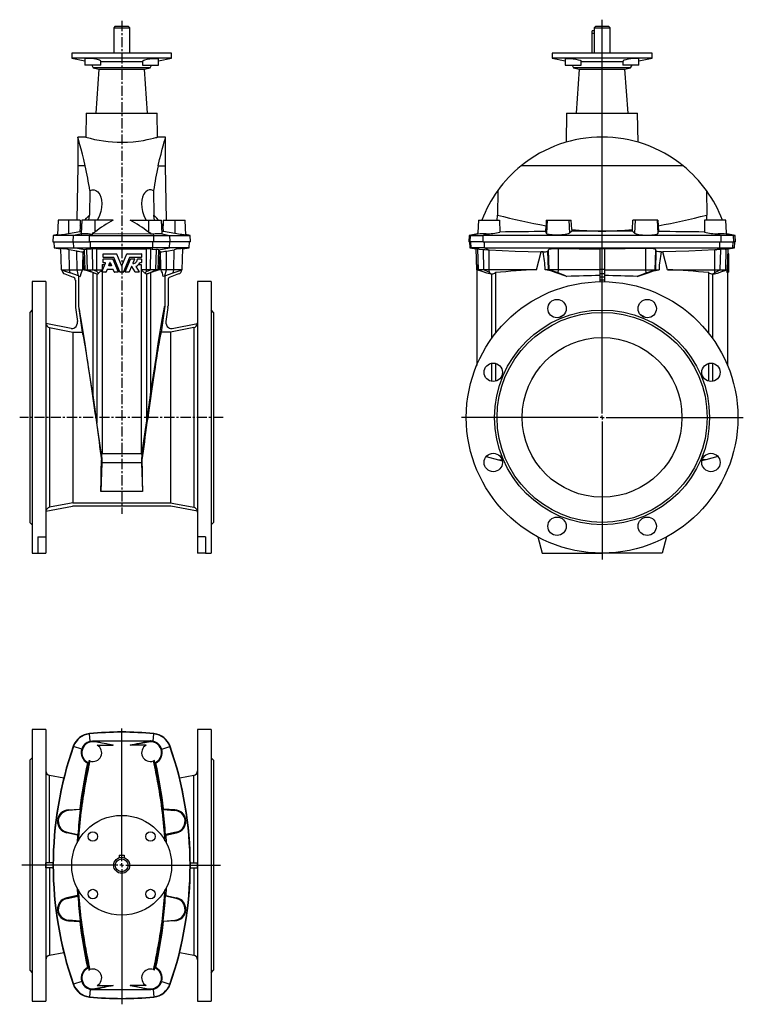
# Model space of a CAD drawing. Extents: x -4.9 to 30.8, y -10.5 to 38.1.
import ezdxf

# ---------------------------------------------------------------- set-up
doc = ezdxf.new("R2010")
doc.units = 0
doc.linetypes.add('CENTERX2', pattern=[0.8, 0.5, -0.1, 0.1, -0.1])
doc.layers.get('0').update_dxf_attribs({"linetype": 'CONTINUOUS'})
doc.layers.add('FORMAT', color=7, linetype='CONTINUOUS')

# ---------------------------------------------------------------- blocks, each defined once
blk = doc.blocks.new('SW_CENTERMARKSYMBOL_0')
at = {"layer": 'FORMAT', "color": 0}
for p, q in [((0, 0.197), (0, 19.609)), ((-0.197, 0), (-6.937, 0)), ((0, 0), (-0.098, 0)), ((0, 0), (0, 0.098)), ((0, 0), (0, -0.098)), ((0, 0), (0.098, 0)), ((0.197, 0), (6.958, 0)), ((0, -0.197), (0, -7))]:
    blk.add_line(p, q, dxfattribs=at)
blk = doc.blocks.new('SW_CENTERMARKSYMBOL_1')
at = {"layer": 'FORMAT', "color": 0}
for p, q in [((0, 0.197), (0, 6.749)), ((-0.197, 0), (-4.914, 0)), ((0, 0), (-0.098, 0)), ((0, 0), (0, 0.098)), ((0, 0), (0, -0.098)), ((0, 0), (0.098, 0)), ((0.197, 0), (4.863, 0)), ((0, -0.197), (0, -6.853))]:
    blk.add_line(p, q, dxfattribs=at)

msp = doc.modelspace()

# ---------------------------------------------------------------- linework, layer by layer
at = {"color": 7, "linetype": 'CONTINUOUS'}
for p, q in [((-0.185, 37.772), (-0.264, 37.693)), ((-0.264, 37.693), (-0.264, 36.433)), ((-0.264, 37.693), (0.524, 37.693)), ((-0.185, 37.772), (0.445, 37.772)), ((0.524, 37.693), (0.445, 37.772)), ((0.524, 36.433), (0.524, 37.693)), ((23.421, 37.536), (23.313, 37.536)), ((23.313, 37.417), (23.313, 37.536)), ((23.313, 36.433), (23.313, 37.417)), ((23.49, 37.772), (23.411, 37.693)), ((23.411, 37.693), (23.411, 37.574)), ((23.411, 37.693), (24.199, 37.693)), ((23.429, 37.417), (23.429, 37.457)), ((23.429, 36.433), (23.429, 37.417)), ((23.49, 37.772), (24.12, 37.772)), ((24.199, 37.693), (24.12, 37.772)), ((24.199, 36.433), (24.199, 37.693)), ((-2.331, 36.433), (-2.331, 36.197)), ((2.591, 36.433), (-2.331, 36.433)), ((2.591, 36.197), (2.591, 36.433)), ((21.344, 36.433), (21.344, 36.197)), ((23.805, 36.433), (21.344, 36.433)), ((26.265, 36.433), (23.805, 36.433)), ((26.265, 36.197), (26.265, 36.433)), ((-2.331, 36.197), (-1.683, 36.059)), ((2.591, 36.197), (-2.331, 36.197)), ((-1.683, 36.163), (-1.683, 35.843)), ((-0.896, 35.843), (-0.896, 36.047)), ((1.156, 36.008), (-0.896, 36.008)), ((1.156, 36.047), (1.156, 35.843)), ((1.944, 36.059), (2.591, 36.197)), ((1.944, 35.843), (1.944, 36.163)), ((21.344, 36.197), (21.991, 36.059)), ((23.805, 36.197), (21.344, 36.197)), ((21.991, 36.163), (21.991, 35.843)), ((22.779, 35.843), (22.779, 36.047)), ((23.805, 36.008), (22.779, 36.008)), ((26.265, 36.197), (23.805, 36.197)), ((24.831, 36.008), (23.805, 36.008)), ((24.831, 36.047), (24.831, 35.843)), ((25.618, 36.059), (26.265, 36.197)), ((25.618, 35.843), (25.618, 36.163)), ((-0.896, 35.843), (-1.683, 35.843)), ((-1.346, 35.843), (-1.273, 35.717)), ((-1.273, 35.717), (-0.997, 35.658)), ((1.533, 35.717), (-1.273, 35.717)), ((-0.997, 35.658), (-1.149, 33.48)), ((-0.997, 35.658), (1.257, 35.658)), ((1.156, 35.843), (1.944, 35.843)), ((1.257, 35.658), (1.533, 35.717)), ((1.41, 33.48), (1.257, 35.658)), ((1.533, 35.717), (1.606, 35.843)), ((21.991, 35.843), (22.385, 35.843)), ((22.329, 35.843), (22.401, 35.717)), ((22.385, 35.843), (22.779, 35.843)), ((22.401, 35.717), (22.678, 35.658)), ((23.805, 35.717), (22.401, 35.717)), ((22.678, 35.658), (22.525, 33.48)), ((22.678, 35.658), (24.932, 35.658)), ((25.208, 35.717), (23.805, 35.717)), ((25.225, 35.843), (24.831, 35.843)), ((24.932, 35.658), (25.208, 35.717)), ((25.084, 33.48), (24.932, 35.658)), ((25.208, 35.717), (25.281, 35.843)), ((25.618, 35.843), (25.225, 35.843)), ((-1.618, 33.48), (-1.638, 32.299)), ((-1.618, 33.48), (1.878, 33.48)), ((1.899, 32.299), (1.878, 33.48)), ((22.057, 33.48), (22.032, 32.048)), ((22.057, 33.48), (25.553, 33.48)), ((25.578, 32.046), (25.553, 33.48)), ((-1.635, 32.299), (-2.036, 32.299)), ((-2.036, 32.299), (-2.036, 30.882)), ((2.296, 32.299), (1.898, 32.299)), ((2.296, 30.882), (2.296, 32.299)), ((-2.036, 30.882), (-2.083, 28.205)), ((-1.664, 30.882), (-2.036, 30.882)), ((1.925, 30.882), (2.296, 30.882)), ((2.343, 28.205), (2.296, 30.882)), ((27.8, 30.882), (19.81, 30.882)), ((-1.438, 29.663), (-1.458, 28.453)), ((1.698, 29.663), (1.718, 28.453)), ((18.66, 29.663), (18.652, 28.453)), ((28.95, 29.663), (28.958, 28.453)), ((-2.993, 28.205), (-3.031, 27.47)), ((-2.487, 28.205), (-2.993, 28.205)), ((-1.908, 28.205), (-2.487, 28.205)), ((-1.908, 28.205), (-1.911, 27.933)), ((-1.831, 28.205), (-1.866, 27.538)), ((-1.193, 28.205), (-1.831, 28.205)), ((-0.291, 28.205), (-1.193, 28.205)), ((0.551, 28.205), (1.453, 28.205)), ((1.453, 28.205), (2.092, 28.205)), ((2.127, 27.538), (2.092, 28.205)), ((2.168, 28.205), (2.171, 27.933)), ((2.168, 28.205), (2.747, 28.205)), ((2.747, 28.205), (3.253, 28.205)), ((3.291, 27.47), (3.253, 28.205)), ((17.71, 28.205), (17.677, 27.582)), ((17.71, 28.205), (18.752, 28.205)), ((18.752, 28.205), (18.762, 27.617)), ((21.056, 28.205), (21.042, 27.933)), ((21.056, 28.205), (21.097, 28.205)), ((21.097, 28.205), (22.172, 28.205)), ((22.172, 28.205), (22.285, 28.205)), ((22.307, 27.751), (22.285, 28.205)), ((25.303, 27.751), (25.325, 28.205)), ((25.438, 28.205), (25.325, 28.205)), ((26.513, 28.205), (25.438, 28.205)), ((26.553, 28.205), (26.513, 28.205)), ((26.553, 28.205), (26.568, 27.933)), ((28.857, 28.205), (28.848, 27.617)), ((29.9, 28.205), (28.857, 28.205)), ((29.933, 27.582), (29.9, 28.205)), ((-1.911, 27.933), (-1.841, 28.023)), ((2.171, 27.933), (2.101, 28.023)), ((21.029, 27.646), (21.042, 27.933)), ((22.307, 27.751), (22.311, 27.655)), ((25.299, 27.655), (25.303, 27.751)), ((26.568, 27.933), (26.581, 27.646)), ((-3.239, 27.457), (-3.256, 27.142)), ((-3.03, 27.494), (-3.239, 27.457)), ((-2.243, 27.457), (-3.239, 27.457)), ((-2.489, 27.55), (-1.932, 27.646)), ((-1.46, 27.457), (-2.243, 27.457)), ((-1.932, 27.646), (-1.861, 27.641)), ((-1.46, 27.457), (1.721, 27.457)), ((-1.424, 27.521), (-1.301, 27.52)), ((-1.301, 27.52), (-1.297, 27.581)), ((-1.301, 27.52), (-1.297, 27.518)), ((-1.297, 27.581), (-1.297, 27.518)), ((1.558, 27.581), (1.558, 27.518)), ((1.561, 27.52), (1.558, 27.581)), ((1.561, 27.52), (1.558, 27.518)), ((1.684, 27.521), (1.561, 27.52)), ((1.721, 27.457), (2.503, 27.457)), ((2.192, 27.646), (2.121, 27.641)), ((2.749, 27.55), (2.192, 27.646)), ((2.503, 27.457), (3.499, 27.457)), ((3.499, 27.457), (3.29, 27.494)), ((3.516, 27.142), (3.499, 27.457)), ((17.247, 27.457), (17.23, 27.142)), ((17.663, 27.53), (17.247, 27.457)), ((17.247, 27.457), (17.327, 27.457)), ((17.327, 27.457), (17.944, 27.457)), ((17.674, 27.52), (17.661, 27.518)), ((17.674, 27.52), (17.677, 27.581)), ((17.69, 27.521), (17.674, 27.52)), ((29.666, 27.457), (17.944, 27.457)), ((21.062, 27.55), (21.029, 27.646)), ((22.311, 27.655), (22.205, 27.562)), ((25.299, 27.655), (25.405, 27.562)), ((26.547, 27.55), (26.581, 27.646)), ((30.283, 27.457), (29.666, 27.457)), ((29.92, 27.521), (29.936, 27.52)), ((29.936, 27.52), (29.933, 27.581)), ((29.936, 27.52), (29.949, 27.518)), ((30.363, 27.457), (29.947, 27.53)), ((30.283, 27.457), (30.363, 27.457)), ((30.38, 27.142), (30.363, 27.457)), ((-3.256, 27.142), (-2.259, 27.142)), ((-3.217, 27.142), (-3.202, 26.844)), ((-3.202, 26.844), (-2.889, 26.789)), ((-3.202, 26.844), (-2.225, 26.844)), ((-2.89, 26.812), (-2.853, 25.764)), ((-2.073, 26.683), (-2.451, 26.747)), ((-2.259, 27.142), (-1.462, 27.142)), ((-2.225, 26.844), (-1.405, 26.844)), ((-1.701, 26.746), (-1.706, 26.744)), ((-1.367, 26.777), (-1.584, 26.754)), ((1.722, 27.142), (-1.462, 27.142)), ((1.665, 26.844), (-1.405, 26.844)), ((-1.314, 26.785), (-1.367, 26.777)), ((1.574, 26.785), (1.628, 26.777)), ((1.628, 26.777), (1.844, 26.754)), ((2.486, 26.844), (1.665, 26.844)), ((2.519, 27.142), (1.722, 27.142)), ((1.962, 26.746), (1.966, 26.744)), ((2.334, 26.683), (2.711, 26.747)), ((3.462, 26.844), (2.486, 26.844)), ((3.516, 27.142), (2.519, 27.142)), ((3.114, 25.764), (3.15, 26.812)), ((3.149, 26.789), (3.462, 26.844)), ((3.462, 26.844), (3.478, 27.142)), ((17.311, 27.142), (17.23, 27.142)), ((17.269, 27.142), (17.285, 26.844)), ((17.285, 26.844), (17.596, 26.789)), ((17.285, 26.844), (17.36, 26.844)), ((17.938, 27.142), (17.311, 27.142)), ((18.007, 26.844), (17.36, 26.844)), ((17.632, 25.764), (17.596, 26.798)), ((17.685, 26.785), (17.739, 26.777)), ((17.739, 26.777), (17.957, 26.754)), ((17.938, 27.142), (29.671, 27.142)), ((18.007, 26.844), (29.603, 26.844)), ((18.188, 26.746), (18.243, 26.744)), ((21.132, 26.683), (21.163, 26.747)), ((21.653, 26.812), (23.687, 26.779)), ((23.687, 26.784), (23.687, 25.765)), ((25.957, 26.812), (23.923, 26.779)), ((23.923, 26.784), (23.923, 25.765)), ((26.477, 26.683), (26.447, 26.747)), ((29.421, 26.746), (29.367, 26.744)), ((29.603, 26.844), (30.25, 26.844)), ((29.87, 26.777), (29.653, 26.754)), ((29.671, 27.142), (30.299, 27.142)), ((29.924, 26.785), (29.87, 26.777)), ((29.977, 25.764), (30.013, 26.798)), ((30.013, 26.789), (30.325, 26.844)), ((30.325, 26.844), (30.25, 26.844)), ((30.38, 27.142), (30.299, 27.142)), ((30.325, 26.844), (30.34, 27.142)), ((-1.782, 26.639), (-1.77, 26.64)), ((-1.733, 25.764), (-1.77, 26.64)), ((-0.789, 26.373), (-0.789, 26.543)), ((-0.789, 26.115), (-0.789, 26.285)), ((-0.78, 26.553), (-0.134, 26.553)), ((-0.26, 26.364), (-0.78, 26.364)), ((-0.78, 26.294), (-0.307, 26.294)), ((-0.298, 26.288), (-0.038, 25.659)), ((0.041, 25.652), (-0.252, 26.358)), ((-0.125, 26.547), (0.121, 25.951)), ((0.139, 25.951), (0.386, 26.547)), ((0.512, 26.358), (0.219, 25.652)), ((0.298, 25.659), (0.559, 26.288)), ((0.394, 26.553), (1.091, 26.553)), ((1.091, 26.364), (0.521, 26.364)), ((0.567, 26.294), (0.751, 26.294)), ((0.76, 26.281), (0.678, 26.082)), ((0.911, 26.294), (1.091, 26.294)), ((1.101, 26.543), (1.101, 26.373)), ((1.101, 26.285), (1.101, 26.115)), ((1.993, 25.764), (2.03, 26.64)), ((2.043, 26.639), (2.03, 26.64)), ((20.577, 25.764), (20.809, 26.64)), ((20.893, 26.639), (20.809, 26.64)), ((26.716, 26.639), (26.8, 26.64)), ((27.033, 25.764), (26.8, 26.64)), ((30.045, 26.294), (29.996, 26.294)), ((30.045, 26.364), (29.998, 26.364)), ((30.045, 26.553), (30.005, 26.553)), ((30.045, 26.543), (30.045, 26.553)), ((30.045, 26.373), (30.045, 26.543)), ((30.045, 26.364), (30.045, 26.373)), ((30.045, 26.358), (30.045, 26.364)), ((30.045, 26.294), (30.045, 26.358)), ((30.045, 26.285), (30.045, 26.294)), ((30.045, 26.115), (30.045, 26.285)), ((-2.853, 25.764), (-2.409, 25.602)), ((-2.853, 25.764), (-2.448, 25.764)), ((-2.448, 25.764), (-2.071, 25.764)), ((-2.071, 25.764), (-1.798, 25.764)), ((-1.733, 25.764), (-1.672, 25.764)), ((-1.672, 25.764), (-1.559, 25.764)), ((-1.559, 25.764), (-1.289, 25.764)), ((-1.289, 25.764), (-1.1, 25.764)), ((-1.1, 25.764), (-0.828, 25.764)), ((-1.007, 25.585), (-0.828, 25.764)), ((-0.84, 25.659), (-0.66, 26.092)), ((-0.825, 26.014), (-0.828, 25.764)), ((-0.825, 26.014), (-0.692, 26.014)), ((-0.825, 26.014), (-0.825, 25.695)), ((-0.669, 26.105), (-0.78, 26.105)), ((-0.588, 25.772), (-0.638, 25.652)), ((-0.298, 25.778), (-0.579, 25.778)), ((-0.508, 25.966), (-0.447, 26.112)), ((-0.378, 25.953), (-0.499, 25.953)), ((-0.488, 26.014), (-0.389, 26.014)), ((-0.43, 26.112), (-0.369, 25.966)), ((-0.239, 25.652), (-0.289, 25.772)), ((-0.185, 26.014), (-0.109, 26.014)), ((0.095, 26.014), (0.165, 26.014)), ((0.37, 26.014), (0.445, 26.014)), ((0.608, 25.914), (0.499, 25.652)), ((0.794, 25.65), (0.625, 25.916)), ((0.833, 25.913), (0.994, 25.66)), ((0.966, 26.014), (1.085, 26.014)), ((1.091, 26.105), (1.037, 26.105)), ((1.085, 26.014), (1.088, 25.764)), ((1.085, 26.014), (1.085, 16.678)), ((1.36, 25.764), (1.088, 25.764)), ((1.267, 25.585), (1.088, 25.764)), ((1.549, 25.764), (1.36, 25.764)), ((1.82, 25.764), (1.549, 25.764)), ((1.932, 25.764), (1.82, 25.764)), ((1.993, 25.764), (1.932, 25.764)), ((2.331, 25.764), (2.058, 25.764)), ((2.708, 25.764), (2.331, 25.764)), ((2.669, 25.602), (3.114, 25.764)), ((3.114, 25.764), (2.708, 25.764)), ((17.624, 26.014), (17.624, 21.047)), ((17.711, 25.764), (17.632, 25.764)), ((17.899, 25.667), (17.632, 25.764)), ((17.981, 25.764), (17.711, 25.764)), ((18.244, 25.764), (17.981, 25.764)), ((20.577, 25.764), (18.244, 25.764)), ((21.164, 25.764), (21, 25.764)), ((21.197, 25.764), (21.164, 25.764)), ((21.652, 25.764), (21.197, 25.764)), ((23.687, 25.764), (21.652, 25.764)), ((23.687, 25.765), (23.687, 25.551)), ((23.923, 25.765), (23.923, 25.551)), ((23.923, 25.764), (25.958, 25.764)), ((25.958, 25.764), (26.412, 25.764)), ((26.412, 25.764), (26.446, 25.764)), ((26.446, 25.764), (26.609, 25.764)), ((27.033, 25.764), (29.366, 25.764)), ((29.366, 25.764), (29.628, 25.764)), ((29.628, 25.764), (29.899, 25.764)), ((29.71, 25.667), (29.977, 25.764)), ((29.899, 25.764), (29.977, 25.764)), ((29.986, 26.014), (29.986, 25.695)), ((30.045, 26.105), (29.989, 26.105)), ((30.045, 26.105), (30.045, 26.115)), ((30.045, 26.092), (30.045, 26.105)), ((30.045, 25.659), (30.045, 26.092)), ((-2.671, 25.551), (-2.257, 25.401)), ((-1.997, 25.456), (-2.409, 25.602)), ((-2.153, 25.253), (-2.153, 23.975)), ((-1.997, 25.456), (-1.921, 25.429)), ((-1.996, 25.455), (-1.996, 23.96)), ((-1.293, 25.623), (-1.293, 19.603)), ((-1.085, 25.55), (-1.287, 25.624)), ((-1.007, 25.585), (-1.1, 25.667)), ((-1.093, 25.552), (-1.085, 25.55)), ((-1.085, 25.55), (-1.007, 25.585)), ((-0.647, 25.646), (-0.831, 25.646)), ((-0.825, 25.646), (-0.825, 16.678)), ((-0.046, 25.646), (-0.23, 25.646)), ((0.211, 25.646), (0.05, 25.646)), ((0.491, 25.646), (0.307, 25.646)), ((0.986, 25.646), (0.802, 25.646)), ((1.267, 25.585), (1.36, 25.667)), ((1.346, 25.55), (1.267, 25.585)), ((1.346, 25.55), (1.547, 25.624)), ((1.353, 25.552), (1.346, 25.55)), ((1.553, 25.623), (1.553, 19.603)), ((2.257, 25.456), (2.181, 25.429)), ((2.256, 25.455), (2.256, 23.96)), ((2.257, 25.456), (2.669, 25.602)), ((2.414, 25.253), (2.414, 23.975)), ((2.931, 25.551), (2.517, 25.401)), ((18.124, 25.585), (17.899, 25.667)), ((18.34, 25.55), (18.124, 25.585)), ((18.34, 25.55), (18.254, 25.624)), ((18.361, 25.552), (18.34, 25.55)), ((18.553, 25.623), (18.553, 22.63)), ((22.007, 25.456), (21.639, 25.602)), ((22.007, 25.456), (22.073, 25.429)), ((23.687, 25.551), (23.687, 25.401)), ((23.687, 25.401), (23.687, 25.253)), ((23.687, 25.253), (23.687, 25.172)), ((23.923, 25.551), (23.923, 25.401)), ((23.923, 25.401), (23.923, 25.253)), ((23.923, 25.253), (23.923, 25.172)), ((25.602, 25.456), (25.536, 25.429)), ((25.602, 25.456), (25.97, 25.602)), ((29.056, 25.623), (29.056, 22.63)), ((29.248, 25.552), (29.269, 25.55)), ((29.269, 25.55), (29.356, 25.624)), ((29.269, 25.55), (29.485, 25.585)), ((29.485, 25.585), (29.71, 25.667)), ((29.945, 25.659), (29.986, 25.695)), ((30.045, 25.646), (29.969, 25.646)), ((29.986, 25.646), (29.986, 21.047)), ((30.045, 25.646), (30.045, 25.659)), ((-3.61, 25.173), (-4.279, 25.173)), ((-4.279, 25.173), (-4.279, 11.788)), ((-3.61, 25.173), (-3.61, 12.584)), ((4.54, 25.173), (3.87, 25.173)), ((3.87, 25.173), (3.87, 12.584)), ((4.54, 25.173), (4.54, 11.788)), ((-2.148, 23.898), (-2.051, 23.209)), ((-1.996, 23.96), (-1.817, 22.691)), ((2.256, 23.96), (2.078, 22.691)), ((2.408, 23.898), (2.311, 23.209)), ((-4.279, 23.776), (-4.397, 23.658)), ((-4.397, 23.658), (-4.397, 13.303)), ((4.658, 23.658), (4.54, 23.776)), ((4.658, 23.658), (4.658, 13.303)), ((21.672, 23.402), (21.929, 23.554)), ((25.938, 23.402), (25.681, 23.554)), ((-2.363, 22.869), (-3.608, 23.111)), ((-3.419, 22.912), (-2.283, 22.691)), ((3.679, 22.912), (2.543, 22.691)), ((2.623, 22.869), (3.868, 23.111)), ((-2.283, 22.691), (-2.283, 14.269)), ((-2.283, 22.691), (-1.817, 22.691)), ((2.543, 22.691), (2.078, 22.691)), ((2.543, 22.691), (2.543, 14.269)), ((18.553, 21.141), (18.553, 20.264)), ((29.056, 21.141), (29.056, 20.264)), ((-0.863, 16.649), (-1.093, 18.206)), ((1.123, 16.649), (1.353, 18.206)), ((-0.863, 16.649), (-0.825, 16.678)), ((-0.863, 16.649), (-0.844, 16.39)), ((1.085, 16.678), (-0.825, 16.678)), ((1.123, 16.649), (1.085, 16.678)), ((1.123, 16.649), (1.104, 16.39)), ((18.095, 16.551), (18.697, 16.39)), ((29.515, 16.551), (28.912, 16.39)), ((-0.854, 16.238), (-0.896, 14.832)), ((-0.844, 16.39), (-0.869, 16.388)), ((-0.844, 16.39), (-0.854, 16.238)), ((1.114, 16.238), (-0.854, 16.238)), ((1.104, 16.39), (1.114, 16.238)), ((1.104, 16.39), (1.129, 16.388)), ((1.114, 16.238), (1.156, 14.832)), ((18.697, 16.39), (18.873, 16.39)), ((18.697, 16.39), (18.885, 16.34)), ((28.912, 16.39), (28.724, 16.34)), ((28.912, 16.39), (28.737, 16.39)), ((-3.608, 13.85), (-2.297, 14.105)), ((-2.283, 14.269), (2.543, 14.269)), ((2.497, 14.11), (-2.237, 14.11)), ((3.868, 13.85), (2.557, 14.105)), ((-4.397, 13.303), (-4.279, 13.185)), ((4.54, 13.185), (4.658, 13.303)), ((-4.004, 12.584), (-3.61, 12.584)), ((-4.004, 12.584), (-4.004, 11.788)), ((-3.61, 12.584), (-3.61, 11.788)), ((4.264, 12.584), (3.87, 12.584)), ((3.87, 12.584), (3.87, 11.788)), ((4.264, 12.584), (4.264, 11.788)), ((20.639, 12.584), (20.852, 11.788)), ((26.971, 12.584), (26.758, 11.788)), ((-4.279, 11.788), (-4.004, 11.788)), ((-4.004, 11.788), (-3.61, 11.788)), ((4.264, 11.788), (3.87, 11.788)), ((4.264, 11.788), (4.54, 11.788)), ((20.852, 11.788), (23.805, 11.788)), ((26.758, 11.788), (23.805, 11.788)), ((-3.61, 3.09), (-4.279, 3.09)), ((-4.279, 3.09), (-4.279, -10.296)), ((-3.61, 3.09), (-3.61, -10.296)), ((4.54, 3.09), (3.87, 3.09)), ((3.87, 3.09), (3.87, -10.296)), ((4.54, 3.09), (4.54, -10.296)), ((-1.424, 2.512), (-1.301, 2.528)), ((-1.301, 2.528), (-1.297, 2.541)), ((-1.301, 2.528), (-1.297, 2.525)), ((-1.297, 2.525), (-1.297, 2.541)), ((-0.291, 2.325), (-1.193, 2.484)), ((0.551, 2.325), (1.453, 2.484)), ((1.558, 2.525), (1.558, 2.541)), ((1.561, 2.528), (1.558, 2.541)), ((1.561, 2.528), (1.558, 2.525)), ((1.684, 2.512), (1.561, 2.528)), ((-1.074, 2.325), (-0.291, 2.325)), ((1.334, 2.325), (0.551, 2.325)), ((-4.279, 1.692), (-4.397, 1.574)), ((-4.397, 1.574), (-4.397, -8.78)), ((-1.438, 1.542), (-1.458, 1.55)), ((1.698, 1.542), (1.718, 1.55)), ((4.658, 1.574), (4.54, 1.692)), ((4.658, 1.574), (4.658, -8.78)), ((-1.505, 1.449), (-1.556, 1.44)), ((1.765, 1.449), (1.817, 1.44)), ((-2.727, 0.696), (-3.419, 0.83)), ((3.679, 0.83), (2.988, 0.696)), ((-2.489, -0.861), (-1.932, -0.827)), ((-1.908, -0.855), (-2.487, -0.895)), ((-1.908, -0.855), (-1.911, -0.841)), ((2.168, -0.855), (2.171, -0.841)), ((2.168, -0.855), (2.747, -0.895)), ((2.749, -0.861), (2.192, -0.827)), ((-2.046, -2.109), (-2.569, -2.003)), ((-2.562, -1.97), (-2.03, -2.083)), ((-2.046, -2.109), (-2.064, -2.497)), ((-2.039, -2.106), (-2.059, -2.488)), ((-2.039, -2.106), (-2.03, -2.083)), ((2.822, -1.97), (2.29, -2.083)), ((2.299, -2.106), (2.29, -2.083)), ((2.299, -2.106), (2.32, -2.489)), ((2.307, -2.109), (2.829, -2.003)), ((2.307, -2.109), (2.325, -2.497)), ((0.012, -3.111), (0.012, -3.228)), ((0.012, -3.111), (0.248, -3.111)), ((0.248, -3.111), (0.248, -3.228)), ((-3.255, -3.485), (-3.608, -3.485)), ((-3.255, -3.721), (-3.608, -3.721)), ((3.516, -3.485), (3.868, -3.485)), ((3.516, -3.721), (3.868, -3.721)), ((-2.065, -4.708), (-2.046, -5.097)), ((-2.059, -4.717), (-2.039, -5.101)), ((2.32, -4.719), (2.299, -5.101)), ((2.325, -4.71), (2.307, -5.097)), ((-2.046, -5.097), (-2.569, -5.203)), ((-2.562, -5.236), (-2.03, -5.123)), ((-2.039, -5.101), (-2.03, -5.123)), ((2.299, -5.101), (2.29, -5.123)), ((2.822, -5.236), (2.29, -5.123)), ((2.307, -5.097), (2.829, -5.203)), ((-2.489, -6.346), (-1.932, -6.38)), ((-1.908, -6.352), (-2.487, -6.311)), ((-1.908, -6.352), (-1.911, -6.366)), ((2.168, -6.352), (2.747, -6.311)), ((2.168, -6.352), (2.171, -6.366)), ((2.749, -6.346), (2.192, -6.38)), ((-3.419, -8.037), (-2.727, -7.902)), ((2.988, -7.902), (3.679, -8.037)), ((-1.505, -8.656), (-1.556, -8.646)), ((1.765, -8.656), (1.817, -8.646)), ((-4.397, -8.78), (-4.279, -8.899)), ((-1.438, -8.748), (-1.458, -8.756)), ((1.698, -8.748), (1.718, -8.756)), ((4.54, -8.899), (4.658, -8.78)), ((-0.291, -9.531), (-1.193, -9.69)), ((-1.074, -9.531), (-0.291, -9.531)), ((1.334, -9.531), (0.551, -9.531)), ((0.551, -9.531), (1.453, -9.69)), ((-1.424, -9.718), (-1.301, -9.734)), ((-1.301, -9.734), (-1.297, -9.731)), ((-1.301, -9.734), (-1.297, -9.748)), ((-1.297, -9.731), (-1.297, -9.748)), ((1.558, -9.731), (1.558, -9.748)), ((1.561, -9.734), (1.558, -9.731)), ((1.561, -9.734), (1.558, -9.748)), ((1.684, -9.718), (1.561, -9.734)), ((-4.279, -10.296), (-3.61, -10.296)), ((3.87, -10.296), (4.54, -10.296))]:
    msp.add_line(p, q, dxfattribs=at)
at = {"color": 8, "linetype": 'CONTINUOUS'}
for p, q in [((23.313, 37.417), (23.429, 37.417)), ((-2.487, 28.205), (-2.489, 27.55)), ((-1.193, 28.205), (-1.187, 27.622)), ((1.453, 28.205), (1.448, 27.622)), ((2.747, 28.205), (2.749, 27.55)), ((21.097, 28.205), (21.062, 27.55)), ((22.172, 28.205), (22.205, 27.562)), ((25.438, 28.205), (25.405, 27.562)), ((26.513, 28.205), (26.547, 27.55)), ((-2.259, 27.142), (-2.243, 27.457)), ((-1.841, 27.532), (-2.243, 27.457)), ((-1.462, 27.142), (-1.46, 27.457)), ((-1.424, 27.521), (-1.46, 27.457)), ((1.684, 27.521), (1.721, 27.457)), ((1.722, 27.142), (1.721, 27.457)), ((2.102, 27.532), (2.503, 27.457)), ((2.519, 27.142), (2.503, 27.457)), ((17.311, 27.142), (17.327, 27.457)), ((17.69, 27.521), (17.327, 27.457)), ((17.938, 27.142), (17.944, 27.457)), ((18.084, 27.532), (17.944, 27.457)), ((29.525, 27.532), (29.666, 27.457)), ((29.671, 27.142), (29.666, 27.457)), ((29.92, 27.521), (30.283, 27.457)), ((30.299, 27.142), (30.283, 27.457)), ((-2.448, 25.764), (-2.451, 26.747)), ((-2.225, 26.844), (-2.24, 27.142)), ((-1.701, 26.746), (-2.225, 26.844)), ((-1.672, 25.764), (-1.706, 26.744)), ((-1.559, 25.764), (-1.584, 26.754)), ((-1.405, 26.844), (-1.406, 27.142)), ((-1.367, 26.777), (-1.405, 26.844)), ((-1.289, 25.764), (-1.314, 26.785)), ((-1.1, 25.764), (-1.1, 26.798)), ((1.36, 25.764), (1.36, 26.798)), ((1.549, 25.764), (1.574, 26.785)), ((1.628, 26.777), (1.665, 26.844)), ((1.665, 26.844), (1.666, 27.142)), ((1.82, 25.764), (1.844, 26.754)), ((1.932, 25.764), (1.966, 26.744)), ((1.962, 26.746), (2.486, 26.844)), ((2.486, 26.844), (2.5, 27.142)), ((2.708, 25.764), (2.711, 26.747)), ((17.36, 26.844), (17.344, 27.142)), ((17.739, 26.777), (17.36, 26.844)), ((17.711, 25.764), (17.685, 26.785)), ((17.981, 25.764), (17.957, 26.754)), ((18.007, 26.844), (18.002, 27.142)), ((18.188, 26.746), (18.007, 26.844)), ((18.244, 25.764), (18.243, 26.744)), ((21.197, 25.764), (21.163, 26.747)), ((21.652, 25.764), (21.653, 26.812)), ((25.958, 25.764), (25.957, 26.812)), ((26.412, 25.764), (26.447, 26.747)), ((29.366, 25.764), (29.367, 26.744)), ((29.421, 26.746), (29.603, 26.844)), ((29.603, 26.844), (29.608, 27.142)), ((29.628, 25.764), (29.653, 26.754)), ((29.87, 26.777), (30.25, 26.844)), ((29.899, 25.764), (29.924, 26.785)), ((30.25, 26.844), (30.265, 27.142)), ((-2.071, 25.764), (-2.073, 26.683)), ((2.331, 25.764), (2.334, 26.683)), ((21.164, 25.764), (21.132, 26.683)), ((26.446, 25.764), (26.477, 26.683)), ((30.045, 26.285), (29.995, 26.285)), ((30.045, 26.373), (29.998, 26.373)), ((30.045, 26.358), (29.998, 26.358)), ((30.045, 26.543), (30.004, 26.543)), ((-2.409, 25.602), (-2.448, 25.764)), ((-1.997, 25.456), (-2.071, 25.764)), ((-1.287, 25.624), (-1.672, 25.764)), ((-1.287, 25.624), (-1.559, 25.764)), ((-1.1, 25.667), (-1.289, 25.764)), ((-1.1, 25.667), (-1.1, 25.764)), ((1.36, 25.667), (1.36, 25.764)), ((1.36, 25.667), (1.549, 25.764)), ((1.547, 25.624), (1.82, 25.764)), ((1.547, 25.624), (1.932, 25.764)), ((2.257, 25.456), (2.331, 25.764)), ((2.669, 25.602), (2.708, 25.764)), ((17.899, 25.667), (17.711, 25.764)), ((18.254, 25.624), (17.981, 25.764)), ((18.254, 25.624), (18.244, 25.764)), ((22.007, 25.456), (21.164, 25.764)), ((21.639, 25.602), (21.197, 25.764)), ((21.639, 25.602), (21.652, 25.764)), ((23.923, 25.765), (23.687, 25.765)), ((25.602, 25.456), (26.446, 25.764)), ((25.97, 25.602), (25.958, 25.764)), ((25.97, 25.602), (26.412, 25.764)), ((29.356, 25.624), (29.366, 25.764)), ((29.356, 25.624), (29.628, 25.764)), ((29.71, 25.667), (29.899, 25.764)), ((30.045, 26.115), (29.989, 26.115)), ((30.045, 26.092), (29.989, 26.092)), ((-1.093, 25.552), (-1.093, 18.206)), ((1.353, 25.552), (1.353, 18.206)), ((18.361, 25.552), (18.361, 22.375)), ((23.923, 25.551), (23.687, 25.551)), ((23.923, 25.401), (23.687, 25.401)), ((23.923, 25.253), (23.687, 25.253)), ((29.248, 25.552), (29.248, 22.375)), ((30.045, 25.659), (29.945, 25.659)), ((-3.419, 22.912), (-3.419, 14.049)), ((3.679, 22.912), (3.679, 14.049)), ((18.361, 21.149), (18.361, 20.257)), ((29.248, 21.149), (29.248, 20.257)), ((1.156, 14.832), (-0.896, 14.832)), ((-1.462, 2.891), (-1.46, 2.875)), ((-1.424, 2.512), (-1.46, 2.875)), ((-1.193, 2.484), (-1.187, 2.514)), ((1.453, 2.484), (1.448, 2.514)), ((1.684, 2.512), (1.721, 2.875)), ((1.722, 2.891), (1.721, 2.875)), ((-2.259, 2.263), (-2.243, 2.258)), ((-1.841, 2.117), (-2.243, 2.258)), ((2.102, 2.117), (2.503, 2.258)), ((2.519, 2.263), (2.503, 2.258)), ((-3.419, -3.485), (-3.419, 0.83)), ((3.679, -3.485), (3.679, 0.83)), ((-2.487, -0.895), (-2.489, -0.861)), ((2.747, -0.895), (2.749, -0.861)), ((-2.562, -1.97), (-2.569, -2.003)), ((2.822, -1.97), (2.829, -2.003)), ((-3.419, -3.721), (-3.419, -8.037)), ((3.679, -3.721), (3.679, -8.037)), ((-2.562, -5.236), (-2.569, -5.203)), ((2.822, -5.236), (2.829, -5.203)), ((-2.487, -6.311), (-2.489, -6.346)), ((2.747, -6.311), (2.749, -6.346)), ((-2.259, -9.47), (-2.243, -9.464)), ((-1.841, -9.324), (-2.243, -9.464)), ((-1.193, -9.69), (-1.187, -9.72)), ((1.453, -9.69), (1.448, -9.72)), ((2.102, -9.324), (2.503, -9.464)), ((2.519, -9.47), (2.503, -9.464)), ((-1.462, -10.098), (-1.46, -10.081)), ((-1.424, -9.718), (-1.46, -10.081)), ((1.684, -9.718), (1.721, -10.081)), ((1.722, -10.098), (1.721, -10.081))]:
    msp.add_line(p, q, dxfattribs=at)
at = {"color": 7, "linetype": 'CONTINUOUS'}
for points in [[(-1.01, 36.109), (-1.12, 36.135), (-1.249, 36.158), (-1.383, 36.174), (-1.505, 36.183), (-1.601, 36.184), (-1.662, 36.177), (-1.683, 36.163)], [(-0.901, 36.047), (-0.906, 36.063), (-0.956, 36.09), (-1.01, 36.109)], [(1.161, 36.047), (1.166, 36.063), (1.217, 36.09), (1.271, 36.109)], [(1.271, 36.109), (1.38, 36.135), (1.51, 36.158), (1.643, 36.174), (1.765, 36.183), (1.861, 36.184), (1.923, 36.177), (1.943, 36.163)], [(21.996, 36.163), (22.003, 36.174), (22.055, 36.183), (22.144, 36.184), (22.259, 36.177), (22.387, 36.163), (22.515, 36.143), (22.631, 36.118), (22.719, 36.09), (22.77, 36.062), (22.773, 36.047)], [(25.613, 36.163), (25.607, 36.174), (25.554, 36.183), (25.466, 36.184), (25.351, 36.177), (25.223, 36.163), (25.094, 36.143), (24.979, 36.118), (24.89, 36.09), (24.84, 36.062), (24.836, 36.047)], [(-1.664, 30.882), (-1.738, 31.192), (-1.807, 31.467), (-1.872, 31.712), (-1.927, 31.916), (-1.971, 32.075), (-2.005, 32.192), (-2.027, 32.268), (-2.036, 32.299), (-2.036, 32.298)], [(0.13, 32.046), (0.416, 32.053), (0.701, 32.073), (0.962, 32.103), (1.207, 32.141), (1.394, 32.177), (1.558, 32.212), (1.705, 32.248), (1.817, 32.277), (1.857, 32.288), (1.883, 32.295), (1.898, 32.299), (1.898, 32.299)], [(1.925, 30.882), (1.998, 31.192), (2.068, 31.467), (2.132, 31.712), (2.187, 31.916), (2.232, 32.075), (2.265, 32.192), (2.287, 32.268), (2.296, 32.299), (2.296, 32.298)], [(-1.438, 29.663), (-1.412, 29.675), (-1.324, 29.698), (-1.231, 29.695), (-1.15, 29.669), (-1.053, 29.604), (-0.995, 29.54), (-0.95, 29.469), (-0.896, 29.335), (-0.866, 29.193), (-0.854, 29.02), (-0.866, 28.825), (-0.902, 28.628), (-0.961, 28.433), (-1.011, 28.316), (-1.074, 28.205)], [(1.698, 29.663), (1.672, 29.675), (1.584, 29.698), (1.491, 29.695), (1.41, 29.669), (1.313, 29.604), (1.255, 29.54), (1.21, 29.469), (1.156, 29.335), (1.126, 29.193), (1.114, 29.02), (1.126, 28.825), (1.162, 28.628), (1.222, 28.433), (1.271, 28.316), (1.334, 28.205)], [(-1.689, 28.205), (-1.596, 28.309), (-1.458, 28.453)], [(-1.481, 28.205), (-1.459, 28.438), (-1.458, 28.453)], [(1.741, 28.205), (1.719, 28.438), (1.718, 28.453)], [(1.949, 28.205), (1.856, 28.309), (1.718, 28.453)], [(18.641, 28.205), (18.651, 28.438), (18.652, 28.453)], [(28.969, 28.205), (28.959, 28.438), (28.958, 28.453)], [(-3.03, 27.47), (-3.031, 27.47), (-3.021, 27.469), (-2.996, 27.472), (-2.955, 27.477), (-2.901, 27.484), (-2.834, 27.494), (-2.757, 27.506), (-2.671, 27.52), (-2.582, 27.535), (-2.489, 27.55)], [(-1.865, 27.538), (-1.866, 27.536), (-1.841, 27.532)], [(1.558, 27.518), (-0.029, 27.53), (-1.297, 27.518)], [(2.125, 27.538), (2.126, 27.536), (2.102, 27.532)], [(3.291, 27.47), (3.291, 27.47), (3.281, 27.469), (3.256, 27.472), (3.215, 27.477), (3.161, 27.484), (3.095, 27.494), (3.017, 27.506), (2.931, 27.52), (2.842, 27.535), (2.749, 27.55)], [(22.205, 27.562), (22.171, 27.542), (22.125, 27.526), (22.065, 27.511), (21.992, 27.498), (21.909, 27.487), (21.819, 27.479), (21.724, 27.473), (21.628, 27.47), (21.532, 27.469), (21.439, 27.472), (21.352, 27.477), (21.273, 27.484), (21.204, 27.494), (21.147, 27.506), (21.104, 27.52), (21.076, 27.535), (21.062, 27.55)], [(25.405, 27.562), (25.439, 27.542), (25.485, 27.526), (25.545, 27.511), (25.617, 27.498), (25.7, 27.487), (25.79, 27.479), (25.885, 27.473), (25.982, 27.47), (26.078, 27.469), (26.171, 27.472), (26.257, 27.477), (26.336, 27.484), (26.405, 27.494), (26.462, 27.506), (26.506, 27.52), (26.534, 27.535), (26.547, 27.55)], [(-1.706, 26.744), (-1.738, 26.683), (-1.77, 26.64)], [(-1.1, 26.798), (-0.051, 26.789), (1.36, 26.798)], [(1.966, 26.744), (1.998, 26.683), (2.03, 26.64)], [(17.957, 26.754), (18.039, 26.751), (18.17, 26.747), (18.188, 26.746)], [(18.243, 26.744), (19.525, 26.683), (20.809, 26.64)], [(21.163, 26.747), (21.202, 26.773), (21.241, 26.785), (21.292, 26.795), (21.352, 26.802), (21.421, 26.808), (21.495, 26.812), (21.573, 26.813), (21.653, 26.812)], [(23.923, 26.784), (23.805, 26.784), (23.687, 26.784)], [(26.447, 26.747), (26.408, 26.773), (26.369, 26.785), (26.318, 26.795), (26.258, 26.802), (26.189, 26.808), (26.115, 26.812), (26.036, 26.813), (25.957, 26.812)], [(29.367, 26.744), (28.084, 26.683), (26.8, 26.64)], [(29.653, 26.754), (29.571, 26.751), (29.44, 26.747), (29.421, 26.746)], [(20.893, 26.639), (20.918, 26.64), (21.013, 26.646), (21.084, 26.659), (21.126, 26.675), (21.132, 26.683)], [(26.716, 26.639), (26.692, 26.64), (26.597, 26.646), (26.525, 26.659), (26.484, 26.675), (26.477, 26.683)], [(22.073, 25.429), (21.542, 25.614), (21.274, 25.7), (21, 25.764)], [(25.536, 25.429), (26.067, 25.614), (26.336, 25.7), (26.609, 25.764)], [(29.969, 25.646), (29.964, 25.646), (29.96, 25.646), (29.956, 25.647), (29.952, 25.648), (29.949, 25.649), (29.946, 25.651), (29.944, 25.652), (29.943, 25.654), (29.943, 25.656), (29.943, 25.657), (29.945, 25.659)], [(-1.293, 19.603), (-1.437, 20.556), (-1.564, 21.393), (-1.675, 22.113), (-1.77, 22.717), (-1.848, 23.202), (-1.91, 23.569), (-1.955, 23.818), (-1.984, 23.948), (-1.996, 23.96)], [(1.553, 19.603), (1.697, 20.556), (1.824, 21.393), (1.936, 22.113), (2.03, 22.717), (2.109, 23.202), (2.17, 23.569), (2.216, 23.818), (2.244, 23.948), (2.256, 23.96)], [(-1.817, 22.691), (-1.811, 22.678), (-1.803, 22.65), (-1.793, 22.609), (-1.781, 22.554), (-1.768, 22.486), (-1.752, 22.405), (-1.735, 22.311), (-1.716, 22.204), (-1.696, 22.086), (-1.674, 21.955), (-1.65, 21.813), (-1.626, 21.66), (-1.6, 21.496), (-1.572, 21.323), (-1.544, 21.14), (-1.514, 20.949), (-1.484, 20.749), (-1.453, 20.542), (-1.421, 20.329), (-1.388, 20.109), (-1.355, 19.884), (-1.321, 19.654), (-1.287, 19.42), (-1.253, 19.184), (-1.219, 18.945), (-1.185, 18.704), (-1.151, 18.463), (-1.117, 18.222), (-1.084, 17.981), (-1.051, 17.743), (-1.018, 17.506), (-0.987, 17.273), (-0.956, 17.044), (-0.926, 16.82), (-0.897, 16.601), (-0.869, 16.388)], [(2.078, 22.691), (2.071, 22.678), (2.063, 22.65), (2.053, 22.609), (2.041, 22.554), (2.028, 22.486), (2.012, 22.405), (1.995, 22.311), (1.976, 22.204), (1.956, 22.086), (1.934, 21.955), (1.911, 21.813), (1.886, 21.66), (1.86, 21.496), (1.832, 21.323), (1.804, 21.14), (1.775, 20.949), (1.744, 20.749), (1.713, 20.542), (1.681, 20.329), (1.648, 20.109), (1.615, 19.884), (1.581, 19.654), (1.548, 19.42), (1.513, 19.184), (1.479, 18.945), (1.445, 18.704), (1.411, 18.463), (1.377, 18.222), (1.344, 17.981), (1.311, 17.743), (1.279, 17.506), (1.247, 17.273), (1.216, 17.044), (1.186, 16.82), (1.157, 16.601), (1.129, 16.388)], [(-2.283, 14.269), (-2.437, 14.239), (-3.419, 14.049)], [(2.543, 14.269), (2.698, 14.239), (3.679, 14.049)], [(-1.297, 2.541), (0.289, 2.538), (1.558, 2.541)], [(-1.481, 1.56), (-1.459, 1.55), (-1.458, 1.55)], [(1.741, 1.56), (1.719, 1.55), (1.718, 1.55)], [(-3.608, -3.721), (-3.607, -3.603), (-3.608, -3.485)], [(3.868, -3.721), (3.868, -3.603), (3.868, -3.485)], [(-1.481, -8.767), (-1.459, -8.757), (-1.458, -8.756)], [(1.741, -8.767), (1.719, -8.757), (1.718, -8.756)], [(1.558, -9.748), (-0.029, -9.744), (-1.297, -9.748)]]:
    msp.add_lwpolyline(points, dxfattribs=at)
for centre, radius in [((23.805, 18.48), 6.693), ((21.583, 23.845), 0.453), ((26.027, 23.845), 0.453), ((23.805, 18.48), 5.295), ((23.805, 18.48), 5.177), ((23.805, 18.48), 3.937), ((18.44, 20.703), 0.453), ((29.17, 20.703), 0.453), ((18.44, 16.258), 0.453), ((29.17, 16.258), 0.453), ((21.583, 13.115), 0.453), ((26.027, 13.115), 0.453), ((0.13, -3.603), 2.461), ((-1.29, -2.184), 0.236), ((1.55, -2.184), 0.236), ((0.13, -3.603), 0.394), ((0.13, -3.603), 0.315), ((-1.29, -5.023), 0.236), ((1.55, -5.023), 0.236)]:
    msp.add_circle(centre, radius, dxfattribs=at)
for centre, radius, start, end in [((23.013, 37.453), 0.416, 0.4786, 16.7944), ((0.166, 38.605), 6.559, 254.0596, 269.6852), ((23.805, 25.961), 6.339, 50.9319, 129.0681), ((-24.237, 26.057), 23.083, 8.9872, 12.0658), ((24.498, 26.057), 23.083, 167.9342, 171.0128), ((23.806, 25.96), 6.34, 129.0697, 144.2629), ((23.804, 25.96), 6.34, 35.7371, 50.9303), ((23.801, 25.963), 6.334, 144.2579, 159.2695), ((23.809, 25.963), 6.334, 20.7305, 35.7421), ((2.476, 22.972), 5.919, 117.87, 128.2366), ((-2.216, 22.972), 5.919, 51.7634, 62.13), ((27.199, 61.967), 34.586, 255.6931, 259.7466), ((20.411, 61.967), 34.586, 280.2534, 284.3069), ((21.493, 26.11), 23.475, 175.5478, 176.2485), ((-21.233, 26.11), 23.475, 3.7515, 4.4522), ((23.805, 41.38), 13.711, 263.7286, 276.2714), ((-6.15, -148.809), 176.393, 88.46471, 88.60045), ((-1.291, 27.733), 0.152, 267.409, 312.6372), ((1.551, 27.733), 0.152, 227.3628, 272.591), ((6.41, -148.809), 176.393, 91.39955, 91.53529), ((23.805, 25.961), 6.339, 165.1858, 165.7768), ((18.054, 21.36), 6.172, 89.7218, 93.3858), ((18.137, 29.842), 2.311, 268.6895, 285.6729), ((23.768, -273.739), 301.398, 90.52083, 90.95179), ((23.805, -277.973), 305.632, 89.7199, 90.2801), ((23.841, -273.739), 301.398, 89.04821, 89.47917), ((29.472, 29.842), 2.311, 254.3271, 271.3105), ((29.555, 21.36), 6.172, 86.6142, 90.2782), ((23.805, 25.961), 6.339, 14.2232, 14.8142), ((-3.264, 22.769), 4.06, 78.4547, 84.706), ((-1.583, 25.845), 0.908, 90.0441, 97.4767), ((-1.135, 25.548), 1.25, 88.3928, 98.2281), ((1.395, 25.548), 1.25, 81.7719, 91.6072), ((1.843, 25.845), 0.908, 82.5233, 89.9559), ((3.524, 22.769), 4.06, 95.294, 101.5453), ((17.465, 25.527), 1.278, 80.0727, 84.1043), ((30.145, 25.527), 1.278, 95.8957, 99.9273), ((-1.271, 31.052), 4.442, 259.5948, 263.3906), ((39.1, 25.478), 40.899, 178.3732, 179.5995), ((-0.78, 26.543), 0.00945, 90, 180), ((-0.78, 26.373), 0.00945, 180, 270), ((-0.78, 26.285), 0.00945, 90, 180), ((-0.307, 26.285), 0.00945, 22.5, 90), ((-0.26, 26.354), 0.00945, 22.5, 90), ((-0.134, 26.543), 0.00945, 22.5, 90), ((0.394, 26.543), 0.00945, 90, 157.5), ((0.521, 26.354), 0.00945, 90, 157.5), ((0.567, 26.285), 0.00945, 90, 157.5), ((0.694, 26.277), 0.208, 267.7158, 2.1429), ((0.751, 26.285), 0.00945, 337.5, 90), ((0.911, 26.285), 0.00945, 90, 182.1429), ((1.091, 26.543), 0.00945, 0, 90), ((1.091, 26.373), 0.00945, 270, 0), ((1.091, 26.285), 0.00945, 0, 90), ((1.531, 31.052), 4.442, 276.6094, 280.4052), ((-38.84, 25.478), 40.899, 0.4005, 1.6268), ((14.712, 25.439), 6.297, 2.9584, 10.9875), ((32.898, 25.439), 6.297, 169.0125, 177.0416), ((-2.59, 25.773), 0.236, 184.7381, 250.0068), ((-0.931, 25.256), 1.004, 149.65, 170.1153), ((-8.528, 3.775), 23.015, 71.6759, 72.8271), ((-0.78, 26.115), 0.00945, 180, 270), ((-0.669, 26.096), 0.00945, 337.5, 90), ((-0.579, 25.769), 0.00945, 90, 157.5), ((-0.499, 25.962), 0.00945, 157.5, 270), ((-0.439, 26.108), 0.00945, 22.5, 157.5), ((-0.378, 25.962), 0.00945, 270, 22.5), ((-0.298, 25.769), 0.00945, 22.5, 90), ((0.13, 25.955), 0.00945, 202.5, 337.5), ((0.617, 25.911), 0.00945, 32.5, 157.5), ((0.686, 26.078), 0.00945, 157.5, 267.7158), ((0.841, 25.918), 0.00945, 112.2564, 212.5), ((0.694, 26.277), 0.378, 292.2564, 332.1713), ((1.037, 26.096), 0.00945, 90, 152.1713), ((1.091, 26.115), 0.00945, 270, 0), ((8.789, 3.775), 23.015, 107.1729, 108.3241), ((1.191, 25.256), 1.004, 9.8847, 30.35), ((2.85, 25.773), 0.236, 289.9932, 355.2478), ((23.145, -25.692), 51.519, 92.8575, 95.1132), ((24.465, -25.692), 51.519, 84.8868, 87.1425), ((-2.311, 25.253), 0.157, 359.9983, 70.0049), ((3.107, 37.711), 12.864, 250.0001, 250.9434), ((-0.831, 25.655), 0.00945, 157.5, 270), ((-0.647, 25.655), 0.00945, 270, 337.5), ((-0.23, 25.655), 0.00945, 202.5, 270), ((-0.046, 25.655), 0.00945, 270, 22.5), ((0.05, 25.655), 0.00945, 202.5, 270), ((0.211, 25.655), 0.00945, 270, 337.5), ((0.307, 25.655), 0.00945, 157.5, 270), ((0.491, 25.655), 0.00945, 270, 337.5), ((0.802, 25.655), 0.00945, 212.5, 270), ((0.986, 25.655), 0.00945, 270, 32.5), ((-2.847, 37.711), 12.864, 289.0566, 289.9999), ((2.571, 25.253), 0.157, 109.9951, 180.0017), ((18.346, 25.889), 0.337, 272.5521, 307.9017), ((24.347, -29.246), 54.722, 90.6909, 92.3809), ((23.263, -29.246), 54.722, 87.6191, 89.3091), ((29.263, 25.889), 0.337, 232.0983, 267.4479), ((-1.596, 23.975), 0.557, 180.0004, 188.0002), ((1.856, 23.975), 0.557, 351.9998, 359.9996), ((-3.374, 23.146), 0.236, 180, 188.4657), ((-3.374, 23.144), 0.236, 188.0834, 258.9886), ((-2.318, 23.101), 0.236, 259, 304.9904), ((-2.363, 23.165), 0.315, 304.983, 7.9987), ((2.623, 23.165), 0.315, 172.0013, 235.017), ((2.578, 23.101), 0.236, 235.0096, 281), ((3.634, 23.144), 0.236, 281.0114, 351.9166), ((3.634, 23.146), 0.236, 351.5476, 0), ((306.644, 62.915), 310.968, 188.00632, 188.26617), ((-306.384, 62.915), 310.968, 351.73383, 351.99368), ((-82.931, 17.037), 82.065, 358.46059, 359.54705), ((83.192, 17.037), 82.065, 180.45295, 181.53941), ((-2.237, 13.795), 0.315, 90, 101), ((2.497, 13.795), 0.315, 79, 90), ((-3.374, 13.815), 0.236, 171.5476, 180), ((-3.374, 13.817), 0.236, 101.0104, 171.9177), ((3.634, 13.817), 0.236, 8.0823, 78.9896), ((3.634, 13.815), 0.236, 0, 8.4657), ((0.13, -12.816), 15.787, 84.2118, 95.7882), ((0.13, -12.816), 15.771, 84.2118, 95.7882), ((-1.367, 1.951), 0.945, 95.7882, 160.7074), ((-1.367, 1.951), 0.928, 95.7882, 160.7074), ((-1.286, 1.947), 0.581, 103.7063, 163.0156), ((-1.287, 1.948), 0.544, 80, 246.3976), ((-1.287, 2.06), 0.465, 77.5979, 91.2462), ((13.601, 70.395), 69.473, 257.70995, 258.46552), ((-13.34, 70.395), 69.473, 281.53448, 282.29005), ((1.548, 2.06), 0.465, 88.7538, 102.4021), ((1.547, 1.948), 0.544, 293.6024, 100), ((1.546, 1.947), 0.581, 16.9844, 76.2937), ((1.627, 1.951), 0.928, 19.2926, 84.2118), ((1.627, 1.951), 0.945, 19.2926, 84.2118), ((14.5, -3.603), 17.756, 160.7074, 199.2926), ((14.5, -3.603), 17.739, 160.7074, 199.2926), ((-1.292, 1.95), 0.574, 163.0615, 242.5843), ((-1.287, 1.948), 0.433, 249.5929, 60.5292), ((1.547, 1.948), 0.433, 119.4708, 290.4071), ((1.552, 1.95), 0.574, 297.4157, 16.9385), ((-14.24, -3.603), 17.739, 340.7074, 19.2926), ((-14.24, -3.603), 17.756, 340.7074, 19.2926), ((19.378, -3.64), 21.473, 166.0125, 172.5079), ((24.277, -4.12), 26.331, 167.5824, 170.1337), ((21.744, -3.603), 23.792, 167.465, 167.7391), ((-24.017, -4.12), 26.331, 9.8663, 12.4176), ((-19.118, -3.64), 21.473, 7.4921, 13.9875), ((-21.484, -3.603), 23.792, 12.2609, 12.535), ((-3.374, 1.062), 0.236, 180, 259), ((21.869, -3.602), 23.962, 167.8524, 173.3486), ((-21.609, -3.602), 23.962, 6.6514, 12.1476), ((3.634, 1.062), 0.236, 281, 0), ((19.533, -3.589), 21.568, 169.3653, 176.8079), ((-19.273, -3.589), 21.568, 3.192, 10.6347), ((-2.454, -1.437), 0.577, 93.4902, 258.5182), ((-2.449, -1.438), 0.544, 94, 258), ((19.617, -3.603), 21.7, 172.7232, 175.9834), ((-1.765, -0.599), 0.282, 233.9688, 238.9686), ((-19.357, -3.603), 21.7, 4.0166, 7.2768), ((2.026, -0.599), 0.282, 301.0314, 306.0312), ((2.709, -1.438), 0.544, 282, 86), ((2.714, -1.437), 0.577, 281.4818, 86.5098), ((-1.923, -2.348), 0.269, 115.5141, 117.2468), ((2.184, -2.348), 0.269, 62.7532, 64.4859), ((19.352, -3.644), 21.385, 183.1526, 190.6564), ((-19.091, -3.644), 21.385, 349.3435, 356.8471), ((-2.454, -5.769), 0.577, 101.4818, 266.5098), ((-2.449, -5.769), 0.544, 102, 266), ((-1.923, -4.859), 0.269, 242.7532, 244.4859), ((19.617, -3.603), 21.7, 184.0166, 187.2768), ((-19.357, -3.603), 21.7, 352.7232, 355.9834), ((2.184, -4.859), 0.269, 295.5141, 297.2468), ((2.709, -5.769), 0.544, 274, 78), ((2.714, -5.769), 0.577, 273.4902, 78.5182), ((-1.765, -6.608), 0.282, 121.0314, 126.0312), ((21.869, -3.604), 23.962, 186.6514, 192.1476), ((19.378, -3.566), 21.473, 187.4921, 193.9875), ((-19.118, -3.566), 21.473, 346.0125, 352.5079), ((-21.609, -3.604), 23.962, 347.8524, 353.3486), ((2.026, -6.608), 0.282, 53.9688, 58.9686), ((24.277, -3.086), 26.331, 189.8663, 192.4176), ((-24.017, -3.086), 26.331, 347.5824, 350.1337), ((-3.374, -8.269), 0.236, 101, 180), ((3.634, -8.269), 0.236, 0, 79), ((-1.292, -9.156), 0.574, 117.4157, 196.9385), ((-1.287, -9.154), 0.544, 113.6024, 280), ((21.744, -3.603), 23.792, 192.2609, 192.535), ((-1.287, -9.154), 0.433, 299.4708, 110.4071), ((1.547, -9.154), 0.433, 69.5929, 240.5292), ((1.547, -9.154), 0.544, 260, 66.3976), ((-21.484, -3.603), 23.792, 347.465, 347.7391), ((1.552, -9.156), 0.574, 343.0615, 62.5843), ((-1.367, -9.158), 0.945, 199.2926, 264.2118), ((-1.367, -9.158), 0.928, 199.2926, 264.2118), ((-1.286, -9.154), 0.581, 196.9844, 256.2937), ((13.601, -77.602), 69.473, 101.53448, 102.29005), ((-13.34, -77.602), 69.473, 77.70995, 78.46552), ((1.546, -9.154), 0.581, 283.7063, 343.0156), ((1.627, -9.158), 0.928, 275.7882, 340.7074), ((1.627, -9.158), 0.945, 275.7882, 340.7074), ((0.13, 5.609), 15.787, 264.2118, 275.7882), ((0.13, 5.609), 15.771, 264.2118, 275.7882), ((-1.287, -9.266), 0.465, 268.7538, 282.4021), ((1.548, -9.266), 0.465, 257.5979, 271.2462)]:
    msp.add_arc(centre, radius, start, end, dxfattribs=at)
at = {"layer": 'FORMAT', "linetype": 'CENTERX2'}
for p, q in [((0.13, 38.031), (0.13, 13.723)), ((5.131, 18.48), (-4.895, 18.48))]:
    msp.add_line(p, q, dxfattribs=at)

# ---------------------------------------------------------------- block references
at = {"layer": 'FORMAT'}
for name, p in [('SW_CENTERMARKSYMBOL_0', (23.805, 18.48)), ('SW_CENTERMARKSYMBOL_1', (0.13, -3.603))]:
    msp.add_blockref(name, p, dxfattribs=at)

doc.saveas('drawing.dxf')
